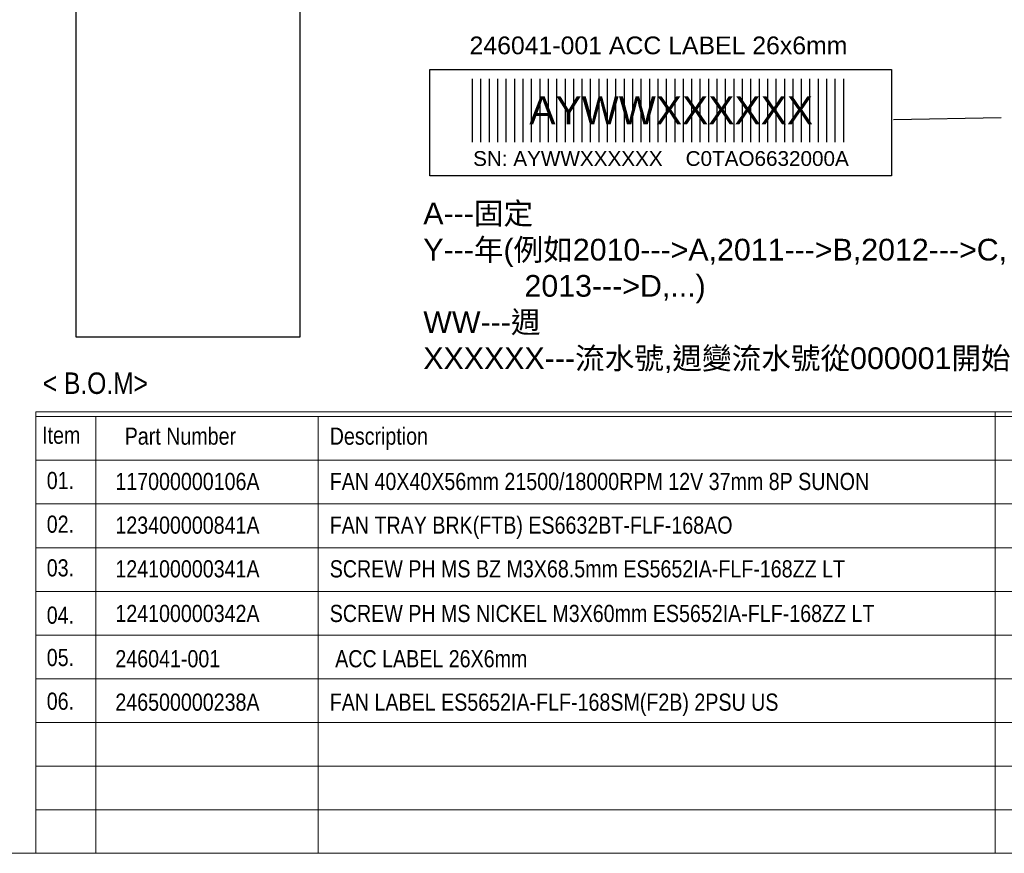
# Model space of a CAD drawing. Header units: millimetres. Extents: x -1449 to 178, y 1446 to 3804.
# Tile 14 of 20: x -825 to -411, y 1446 to 1796. Entities that reach past the tile are written whole.
import ezdxf

# ---------------------------------------------------------------- set-up
doc = ezdxf.new("R2010")
doc.units = ezdxf.units.MM
doc.layers.add('3', color=3, linetype='Continuous')
doc.layers.add('draw', color=7, linetype='Continuous')
doc.styles.add('CHINESE', font='arial.ttf')
doc.styles.add('TXT', font='arial.ttf')
picture_1 = doc.add_image_def('image1.jpg', size_in_pixel=(176, 378))

msp = doc.modelspace()

# ---------------------------------------------------------------- hatches: boundary and pattern name
at = {"linetype": 'Continuous'}
h = msp.add_hatch(dxfattribs=at)
h.set_pattern_fill('_USER', color=0, scale=3.541506, angle=90, style=0, pattern_type=0)
h.set_pattern_definition([(90, (-5231.363, -331.6673), (-3.5415063, 2e-16), [])])
h.paths.add_polyline_path([(-636.15, 1771.63), (-636.15, 1745.08), (-477.74, 1745.08), (-477.74, 1771.63)])
h.paths.add_polyline_path([(-613.62, 1767.29), (-613.62, 1749.59), (-488.67, 1749.59), (-488.67, 1767.29)], flags=24)

# ---------------------------------------------------------------- linework, layer by layer
at = {"color": 0, "lineweight": -3, "ltscale": 10}
for p, q in [((-652.48, 1775.59), (-458.66, 1775.59)), ((-652.48, 1730.86), (-652.48, 1775.59)), ((-458.66, 1775.59), (-458.66, 1730.86)), ((-457.79, 1754.59), (-412.53, 1755.39)), ((-458.66, 1730.86), (-652.48, 1730.86))]:
    msp.add_line(p, q, dxfattribs=at)
at = {"color": 0, "lineweight": 0}
for p, q in [((-817.76, 1631.78), (-375.06, 1631.78)), ((-817.76, 1629.77), (-375.06, 1629.77)), ((-699.31, 1629.77), (-699.31, 1446.34)), ((-415.09, 1631.78), (-415.09, 1446.34)), ((-817.76, 1611.42), (-415.09, 1611.42)), ((-817.76, 1611.42), (-375.06, 1611.42)), ((-817.76, 1611.42), (-375.06, 1611.42)), ((-817.76, 1593.06), (-375.06, 1593.06)), ((-817.76, 1593.06), (-375.06, 1593.06)), ((-817.76, 1574.71), (-375.06, 1574.71)), ((-817.76, 1556.35), (-375.06, 1556.35)), ((-817.76, 1538), (-375.06, 1538)), ((-817.76, 1519.64), (-375.06, 1519.64)), ((-817.76, 1501.33), (-375.06, 1501.33)), ((-817.76, 1501.29), (-375.06, 1501.29)), ((-817.76, 1482.98), (-375.06, 1482.98)), ((-817.76, 1464.66), (-375.06, 1464.66)), ((-817.76, 1464.66), (-375.06, 1464.66)), ((-817.76, 1446.34), (-375.06, 1446.34))]:
    msp.add_line(p, q, dxfattribs=at)
at = {"lineweight": 0}
for p, q in [((-817.76, 1631.78), (-817.76, 1446.34)), ((-792.67, 1629.77), (-792.67, 1446.34))]:
    msp.add_line(p, q, dxfattribs=at)
at = {"linetype": 'ByBlock', "lineweight": 0}
msp.add_line((-217.26, 1446.34), (-1146.27, 1446.34), dxfattribs=at)

# ---------------------------------------------------------------- texts
at = {"color": 0, "style": 'TXT'}
for s, height, p in [('AYWWXXXXXX', 11.805, (-610.65, 1752.54)), ('SN: AYWWXXXXXX    C0TAO6632000A', 6.2123, (-634.24, 1735.06))]:
    msp.add_text(s, height=height, dxfattribs=at).set_placement(p)
at = {"color": 0, "linetype": 'Continuous', "insert": (-655.16, 1719.65), "char_height": 9.11896, "width": 273.4166, "attachment_point": 1, "style": 'CHINESE'}
msp.add_mtext('A---{\\fPMingLiU|b0|i0|c136|p18;固定\\P\\fArial|b0|i0|c0|p18;Y---\\fPMingLiU|b0|i0|c136|p18;年\\fArial|b0|i0|c0|p18;(\\fPMingLiU|b0|i0|c136|p18;例如\\fArial|b0|i0|c0|p18;2010--->A,2011--->B,2012--->C,\\P            2013--->D,...)\\PWW---\\fPMingLiU|b0|i0|c136|p18;週\\P\\fArial|b0|i0|c0|p18;XXXXXX---\\fPMingLiU|b0|i0|c136|p18;流水號\\fArial|b0|i0|c0|p18;,\\fPMingLiU|b0|i0|c136|p18;週變流水號從\\fArial|b0|i0|c0|p18;000001\\fPMingLiU|b0|i0|c136|p18;開始\\P                }', dxfattribs=at)
at = {"layer": '3', "color": 0, "lineweight": 0, "attachment_point": 1}
for s, insert, char_height, width in [('{\\fArial Narrow|b0|i0|c0|p34;< B.O.M>}', (-814.88, 1648.3), 9, 132.469), ('{\\fArial Narrow|b0|i0|c0|p34;Item}', (-815.18, 1625.57), 7.2, 18.9855), ('{\\fArial Narrow|b0|i0|c0|p34;Part Number}', (-780.5, 1625.17), 7.2, 68.9634), ('{\\fArial Narrow|b0|i0|c0|p34;Description}', (-694.44, 1625.17), 7.2, 68.9634), ('{\\fArial Narrow|b0|i0|c0|p34;01.}', (-813.24, 1606.54), 7.2, 18.9855), ('{\\fArial Narrow|b0|i0|c0|p34;117000000106A}', (-784.44, 1606.14), 7.2, 81.835), ('{\\fArial Narrow|b0|i0|c0|p34;FAN 40X40X56mm 21500/18000RPM 12V 37mm 8P SUNON}', (-694.44, 1606.14), 7.2, 276.3514), ('{\\fArial Narrow|b0|i0|c0|p34;02.}', (-813.24, 1588.19), 7.2, 18.9855), ('{\\fArial Narrow|b0|i0|c0|p34;123400000841A}', (-784.44, 1587.79), 7.2, 81.835), ('{\\fArial Narrow|b0|i0|c0|p34;FAN TRAY BRK(FTB) ES6632BT-FLF-168AO}', (-694.44, 1587.79), 7.2, 276.3514), ('{\\fArial Narrow|b0|i0|c0|p34;03.}', (-813.24, 1569.84), 7.2, 18.9855), ('{\\fArial Narrow|b0|i0|c0|p34;124100000341A}', (-784.44, 1569.43), 7.2, 81.835), ('{\\fArial Narrow|b0|i0|c0|p34;SCREW PH MS BZ M3X68.5mm ES5652IA-FLF-168ZZ LT}', (-694.44, 1569.43), 7.2, 276.3514), ('{\\fArial Narrow|b0|i0|c0|p34;04.}', (-813.24, 1549.97), 7.2, 18.9855), ('{\\fArial Narrow|b0|i0|c0|p34;124100000342A}', (-784.44, 1550.7), 7.2, 81.835), ('{\\fArial Narrow|b0|i0|c0|p34;SCREW PH MS NICKEL M3X60mm ES5652IA-FLF-168ZZ LT}', (-694.44, 1550.7), 7.2, 276.3514), ('{\\fArial Narrow|b0|i0|c0|p34;05.}', (-813.24, 1532.19), 7.2, 18.9855), ('{\\fArial Narrow|b0|i0|c0|p34;246041-001}', (-784.44, 1531.67), 7.2, 81.835), ('{\\fArial Narrow|b0|i0|c0|p34; ACC LABEL 26X6mm}', (-694.44, 1531.67), 7.2, 276.3514), ('{\\fArial Narrow|b0|i0|c0|p34;06.}', (-813.24, 1513.84), 7.2, 18.9855), ('{\\fArial Narrow|b0|i0|c0|p34;246500000238A}', (-784.44, 1513.44), 7.2, 81.835), ('{\\fArial Narrow|b0|i0|c0|p34;FAN LABEL ES5652IA-FLF-168SM(F2B) 2PSU US}', (-694.44, 1513.44), 7.2, 276.3514)]:
    msp.add_mtext(s, dxfattribs=dict(at, insert=insert, char_height=char_height, width=width))
at = {"layer": 'draw', "color": 6, "linetype": 'ByBlock', "style": 'TXT'}
msp.add_text('246041-001 ACC LABEL 26x6mm', height=7.4548, dxfattribs=at).set_placement((-635.73, 1781.95))

# ---------------------------------------------------------------- pictures from other files: only their frames are drawn
at = {"color": 0, "lineweight": -3, "ltscale": 10}
image = msp.add_image(picture_1, insert=(-800.95, 1663.17), size_in_units=(93.96, 201.81), dxfattribs=at)
image.dxf.flags = 7

doc.saveas('drawing.dxf')
